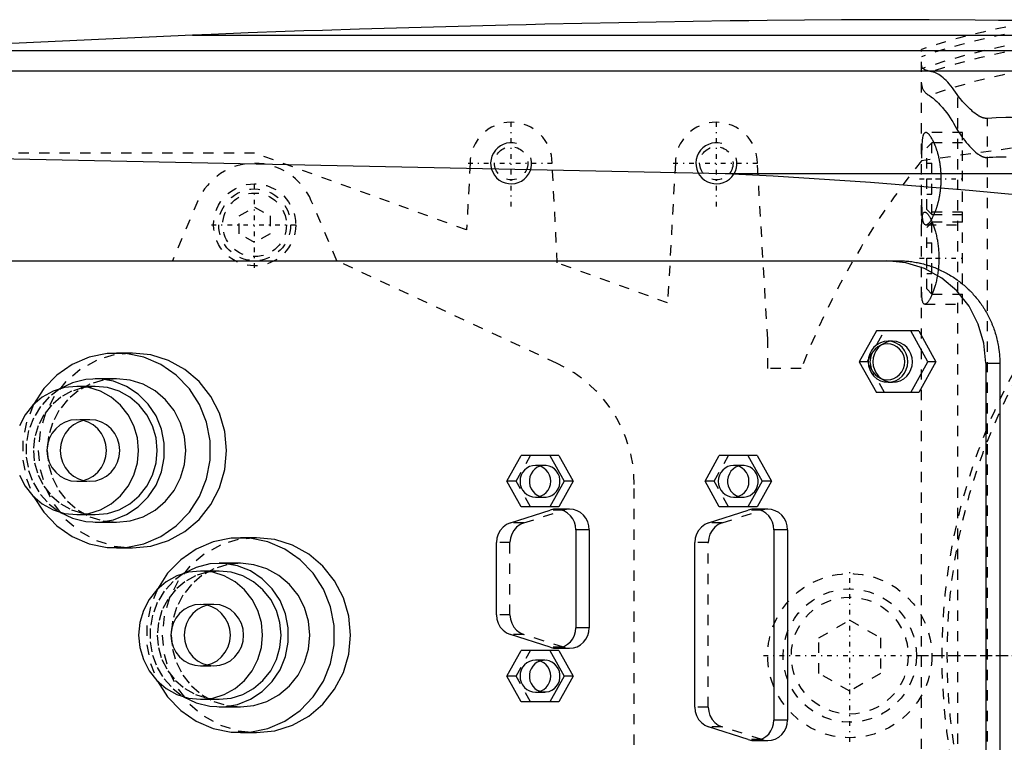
# Model space of a CAD drawing. Extents: x -702 to 139, y -105 to 105.
# Tile 8 of 14: x -548 to -452, y -8 to 62. Entities that reach past the tile are written whole.
import ezdxf

# ---------------------------------------------------------------- set-up
doc = ezdxf.new("R2010")
doc.units = 0
doc.linetypes.add('CENTER', pattern=[1.5, 0.45, -0.5, 0.05, -0.5])
doc.linetypes.add('DASHED', pattern=[2, 1, -1])
for name, color, linetype in [('AM_0', 7, 'CONTINUOUS'), ('AM_10', 7, 'CONTINUOUS'), ('AM_3', 7, 'DASHED'), ('AM_7', 7, 'CENTER')]:
    doc.layers.add(name, color=color, linetype=linetype)

msp = doc.modelspace()

# ---------------------------------------------------------------- linework, layer by layer
at = {"layer": 'AM_0', "color": 7, "linetype": 'CONTINUOUS'}
for p, q in [((-531.043, 60.5), (-562.758, 59)), ((-531.043, 60.5), (-385.14, 60.5)), ((-562.758, 59), (-352.303, 59)), ((-594.399, 57), (-342.934, 57)), ((-598.5, 49.454), (-479.157, 47)), ((-479.157, 47), (-446.874, 47)), ((-550.341, 38.5), (-462.297, 38.5)), ((-464.408, 31.65), (-466.081, 28.65)), ((-460.285, 31.65), (-464.408, 31.65)), ((-459.389, 28.65), (-461.062, 31.65)), ((-460.285, 31.65), (-458.612, 28.65)), ((-462.821, 30.65), (-463.274, 30.65)), ((-536.904, 29.5), (-538.457, 29.5)), ((-466.081, 28.65), (-464.408, 25.65)), ((-461.062, 25.65), (-459.389, 28.65)), ((-458.612, 28.65), (-460.285, 25.65)), ((-458.612, 28.65), (-459.389, 28.65)), ((-453.748, 28.5), (-452.38, 28.5)), ((-453.748, 28.5), (-453.748, -28.5)), ((-452.38, 28.5), (-452.38, -28.5)), ((-538.457, 27), (-540.527, 27)), ((-540.527, 26.25), (-542.339, 26.25)), ((-463.274, 26.65), (-462.821, 26.65)), ((-460.285, 25.65), (-464.408, 25.65)), ((-500.426, 17), (-499.032, 19.5)), ((-495.338, 19.5), (-499.032, 19.5)), ((-496.244, 19.5), (-494.849, 17)), ((-495.338, 19.5), (-493.943, 17)), ((-481.108, 17), (-479.713, 19.5)), ((-476.019, 19.5), (-479.713, 19.5)), ((-476.925, 19.5), (-475.531, 17)), ((-476.019, 19.5), (-474.625, 17)), ((-499.032, 14.5), (-500.426, 17)), ((-494.849, 17), (-496.244, 14.5)), ((-493.943, 17), (-495.338, 14.5)), ((-493.943, 17), (-494.849, 17)), ((-479.713, 14.5), (-481.108, 17)), ((-475.531, 17), (-476.925, 14.5)), ((-474.625, 17), (-476.019, 14.5)), ((-474.625, 17), (-475.531, 17)), ((-495.338, 14.5), (-499.032, 14.5)), ((-476.019, 14.5), (-479.713, 14.5)), ((-542.339, 13.75), (-540.527, 13.75)), ((-500.077, 12.939), (-496.213, 14.189)), ((-494.317, 14.28), (-495.637, 14.28)), ((-480.758, 12.939), (-476.895, 14.189)), ((-474.999, 14.28), (-476.319, 14.28)), ((-540.527, 13), (-538.457, 13)), ((-493.705, 12.28), (-493.705, 2.72)), ((-492.385, 12.28), (-493.705, 12.28)), ((-492.385, 12.28), (-492.385, 2.72)), ((-474.387, 12.28), (-474.387, -6.28)), ((-473.067, 12.28), (-474.387, 12.28)), ((-473.067, 12.28), (-473.067, -6.28)), ((-524.83, 11.5), (-526.383, 11.5)), ((-501.433, 3.97), (-501.433, 11.03)), ((-482.114, -5.03), (-482.114, 11.03)), ((-538.457, 10.5), (-536.904, 10.5)), ((-526.383, 9), (-528.453, 9)), ((-528.453, 8.25), (-530.265, 8.25)), ((-496.213, 0.811), (-500.077, 2.061)), ((-492.385, 2.72), (-493.705, 2.72)), ((-500.426, -2), (-499.032, 0.5)), ((-495.338, 0.5), (-499.032, 0.5)), ((-496.244, 0.5), (-494.849, -2)), ((-495.637, 0.72), (-494.317, 0.72)), ((-495.338, 0.5), (-493.943, -2)), ((-499.032, -4.5), (-500.426, -2)), ((-494.849, -2), (-496.244, -4.5)), ((-493.943, -2), (-495.338, -4.5)), ((-493.943, -2), (-494.849, -2)), ((-530.265, -4.25), (-528.453, -4.25)), ((-495.338, -4.5), (-499.032, -4.5)), ((-528.453, -5), (-526.383, -5)), ((-473.067, -6.28), (-474.387, -6.28)), ((-526.383, -7.5), (-524.83, -7.5)), ((-476.895, -8.189), (-480.758, -6.939)), ((-476.319, -8.28), (-474.999, -8.28))]:
    msp.add_line(p, q, dxfattribs=at)
for points in [[(-453.748, 28.5), (-453.934, 30.451), (-454.483, 32.327), (-455.376, 34.056), (-456.577, 35.571), (-458.041, 36.815), (-459.711, 37.739), (-461.523, 38.308), (-463.407, 38.5)], [(-462.821, 26.65), (-462.444, 26.688), (-462.082, 26.802), (-461.748, 26.987), (-461.455, 27.236), (-461.215, 27.539), (-461.036, 27.885), (-460.926, 28.26), (-460.889, 28.65), (-460.926, 29.04), (-461.036, 29.415), (-461.215, 29.761), (-461.455, 30.064), (-461.748, 30.313), (-462.082, 30.498), (-462.444, 30.612), (-462.821, 30.65)], [(-546.549, 15.52), (-545.549, 13.972), (-544.277, 12.655), (-542.781, 11.621), (-541.119, 10.909), (-539.355, 10.546), (-537.556, 10.546), (-535.792, 10.909), (-534.13, 11.622), (-532.635, 12.657), (-531.363, 13.974), (-530.364, 15.522), (-529.675, 17.242), (-529.325, 19.069), (-529.325, 20.931), (-529.675, 22.758), (-530.364, 24.478), (-531.363, 26.026), (-532.635, 27.343), (-534.13, 28.378), (-535.792, 29.091), (-537.556, 29.454), (-539.355, 29.454), (-541.119, 29.091), (-542.781, 28.379), (-544.277, 27.345), (-545.549, 26.028), (-546.549, 24.48)], [(-536.904, 10.5), (-535.114, 10.683), (-533.392, 11.223), (-531.806, 12.101), (-530.415, 13.282), (-529.274, 14.722), (-528.426, 16.365), (-527.904, 18.147), (-527.727, 20), (-527.904, 21.853), (-528.426, 23.635), (-529.274, 25.278), (-530.415, 26.718), (-531.806, 27.899), (-533.392, 28.777), (-535.114, 29.317), (-536.904, 29.5)], [(-543.992, 13.989), (-542.764, 13.394), (-541.446, 13.065), (-540.091, 13.015), (-538.754, 13.245), (-537.488, 13.747), (-536.344, 14.5), (-535.368, 15.475), (-534.6, 16.631), (-534.07, 17.923), (-533.8, 19.298), (-533.8, 20.702), (-534.07, 22.077), (-534.6, 23.369), (-535.368, 24.525), (-536.344, 25.5), (-537.488, 26.253), (-538.754, 26.755), (-540.091, 26.985), (-541.446, 26.935), (-542.764, 26.606), (-543.992, 26.011)], [(-538.457, 13), (-537.138, 13.135), (-535.869, 13.533), (-534.7, 14.18), (-533.676, 15.05), (-532.835, 16.111), (-532.21, 17.321), (-531.825, 18.634), (-531.695, 20), (-531.825, 21.366), (-532.21, 22.679), (-532.835, 23.889), (-533.676, 24.95), (-534.7, 25.82), (-535.869, 26.467), (-537.138, 26.865), (-538.457, 27)], [(-547.916, 17.608), (-547.359, 16.528), (-546.608, 15.581), (-545.693, 14.803), (-544.649, 14.226), (-543.517, 13.87), (-542.339, 13.75), (-541.161, 13.87), (-540.029, 14.226), (-538.985, 14.803), (-538.07, 15.581), (-537.319, 16.528), (-536.761, 17.608), (-536.418, 18.781), (-536.302, 20), (-536.418, 21.219), (-536.761, 22.392), (-537.319, 23.472), (-538.07, 24.419), (-538.985, 25.197), (-540.029, 25.774), (-541.161, 26.13), (-542.339, 26.25), (-543.517, 26.13), (-544.649, 25.774), (-545.693, 25.197), (-546.608, 24.419), (-547.359, 23.472), (-547.916, 22.392)], [(-540.527, 13.75), (-539.349, 13.87), (-538.217, 14.226), (-537.173, 14.803), (-536.258, 15.581), (-535.508, 16.528), (-534.95, 17.608), (-534.606, 18.781), (-534.49, 20), (-534.606, 21.219), (-534.95, 22.392), (-535.508, 23.472), (-536.258, 24.419), (-537.173, 25.197), (-538.217, 25.774), (-539.349, 26.13), (-540.527, 26.25)], [(-497.185, 18.477), (-497.452, 18.359), (-497.692, 18.189), (-497.896, 17.975), (-498.056, 17.724), (-498.166, 17.446), (-498.222, 17.15), (-498.222, 16.85), (-498.166, 16.554), (-498.056, 16.276), (-497.896, 16.025), (-497.692, 15.811), (-497.452, 15.641), (-497.185, 15.523)], [(-477.866, 18.477), (-478.133, 18.359), (-478.373, 18.189), (-478.577, 17.975), (-478.737, 17.724), (-478.847, 17.446), (-478.903, 17.15), (-478.903, 16.85), (-478.847, 16.554), (-478.737, 16.276), (-478.577, 16.025), (-478.373, 15.811), (-478.133, 15.641), (-477.866, 15.523)], [(-493.705, 12.28), (-493.739, 12.652), (-493.839, 13.012), (-494.002, 13.346), (-494.223, 13.642), (-494.493, 13.891), (-494.803, 14.083), (-495.142, 14.213), (-495.498, 14.274), (-495.86, 14.266), (-496.213, 14.189)], [(-492.385, 12.28), (-492.422, 12.67), (-492.532, 13.045), (-492.711, 13.391), (-492.951, 13.694), (-493.244, 13.943), (-493.578, 14.127), (-493.94, 14.241), (-494.317, 14.28)], [(-474.387, 12.28), (-474.42, 12.652), (-474.521, 13.012), (-474.684, 13.346), (-474.904, 13.642), (-475.174, 13.891), (-475.484, 14.083), (-475.823, 14.213), (-476.18, 14.274), (-476.541, 14.266), (-476.895, 14.189)], [(-473.067, 12.28), (-473.104, 12.67), (-473.214, 13.045), (-473.392, 13.391), (-473.633, 13.694), (-473.925, 13.943), (-474.259, 14.127), (-474.622, 14.241), (-474.999, 14.28)], [(-500.077, 12.939), (-500.451, 12.771), (-500.783, 12.526), (-501.057, 12.214), (-501.263, 11.85), (-501.39, 11.449), (-501.433, 11.03)], [(-480.758, 12.939), (-481.132, 12.771), (-481.464, 12.526), (-481.739, 12.214), (-481.944, 11.85), (-482.071, 11.449), (-482.114, 11.03)], [(-534.475, -2.48), (-533.475, -4.028), (-532.203, -5.345), (-530.707, -6.379), (-529.045, -7.091), (-527.281, -7.454), (-525.482, -7.454), (-523.718, -7.091), (-522.056, -6.378), (-520.561, -5.343), (-519.289, -4.026), (-518.29, -2.478), (-517.601, -0.758), (-517.25, 1.069), (-517.25, 2.931), (-517.601, 4.758), (-518.29, 6.478), (-519.289, 8.026), (-520.561, 9.343), (-522.056, 10.378), (-523.718, 11.091), (-525.482, 11.454), (-527.281, 11.454), (-529.045, 11.091), (-530.707, 10.379), (-532.203, 9.345), (-533.475, 8.028), (-534.475, 6.48)], [(-524.83, -7.5), (-523.04, -7.317), (-521.318, -6.777), (-519.732, -5.899), (-518.341, -4.718), (-517.2, -3.278), (-516.352, -1.635), (-515.83, 0.147), (-515.653, 2), (-515.83, 3.853), (-516.352, 5.635), (-517.2, 7.278), (-518.341, 8.718), (-519.732, 9.899), (-521.318, 10.777), (-523.04, 11.317), (-524.83, 11.5)], [(-531.918, -4.011), (-530.69, -4.606), (-529.372, -4.935), (-528.017, -4.985), (-526.68, -4.755), (-525.414, -4.253), (-524.27, -3.5), (-523.294, -2.525), (-522.526, -1.369), (-521.996, -0.077), (-521.726, 1.298), (-521.726, 2.702), (-521.996, 4.077), (-522.526, 5.369), (-523.294, 6.525), (-524.27, 7.5), (-525.414, 8.253), (-526.68, 8.755), (-528.017, 8.985), (-529.372, 8.935), (-530.69, 8.606), (-531.918, 8.011)], [(-526.383, -5), (-525.063, -4.865), (-523.795, -4.467), (-522.626, -3.82), (-521.601, -2.95), (-520.761, -1.889), (-520.136, -0.679), (-519.751, 0.634), (-519.621, 2), (-519.751, 3.366), (-520.136, 4.679), (-520.761, 5.889), (-521.601, 6.95), (-522.626, 7.82), (-523.795, 8.467), (-525.063, 8.865), (-526.383, 9)], [(-528.453, -4.25), (-527.275, -4.13), (-526.143, -3.774), (-525.099, -3.197), (-524.184, -2.419), (-523.433, -1.472), (-522.876, -0.392), (-522.532, 0.781), (-522.416, 2), (-522.532, 3.219), (-522.876, 4.392), (-523.433, 5.472), (-524.184, 6.419), (-525.099, 7.197), (-526.143, 7.774), (-527.275, 8.13), (-528.453, 8.25)], [(-501.433, 3.97), (-501.39, 3.551), (-501.263, 3.15), (-501.057, 2.786), (-500.783, 2.474), (-500.451, 2.229), (-500.077, 2.061)], [(-496.213, 0.811), (-495.86, 0.734), (-495.498, 0.726), (-495.142, 0.787), (-494.803, 0.917), (-494.493, 1.109), (-494.223, 1.358), (-494.002, 1.654), (-493.839, 1.988), (-493.739, 2.348), (-493.705, 2.72)], [(-494.317, 0.72), (-493.94, 0.759), (-493.578, 0.873), (-493.244, 1.057), (-492.951, 1.306), (-492.711, 1.609), (-492.532, 1.955), (-492.422, 2.33), (-492.385, 2.72)], [(-497.185, -0.523), (-497.452, -0.641), (-497.692, -0.811), (-497.896, -1.025), (-498.056, -1.276), (-498.166, -1.554), (-498.222, -1.85), (-498.222, -2.15), (-498.166, -2.446), (-498.056, -2.724), (-497.896, -2.975), (-497.692, -3.189), (-497.452, -3.359), (-497.185, -3.477)], [(-482.114, -5.03), (-482.071, -5.449), (-481.944, -5.85), (-481.739, -6.214), (-481.464, -6.526), (-481.132, -6.771), (-480.758, -6.939)], [(-476.895, -8.189), (-476.541, -8.266), (-476.18, -8.274), (-475.823, -8.213), (-475.484, -8.083), (-475.174, -7.891), (-474.904, -7.642), (-474.684, -7.346), (-474.521, -7.012), (-474.42, -6.652), (-474.387, -6.28)], [(-474.999, -8.28), (-474.622, -8.241), (-474.259, -8.127), (-473.925, -7.943), (-473.633, -7.694), (-473.392, -7.391), (-473.214, -7.045), (-473.104, -6.67), (-473.067, -6.28)]]:
    msp.add_lwpolyline(points, dxfattribs=at)
for points in [[(-463.274, 30.65), (-463.651, 30.612), (-464.013, 30.498), (-464.347, 30.313), (-464.64, 30.064), (-464.88, 29.761), (-465.059, 29.415), (-465.169, 29.04), (-465.206, 28.65), (-465.169, 28.26), (-465.059, 27.885), (-464.88, 27.539), (-464.64, 27.236), (-464.347, 26.987), (-464.013, 26.802), (-463.651, 26.688), (-463.274, 26.65), (-462.897, 26.688), (-462.535, 26.802), (-462.201, 26.987), (-461.908, 27.236), (-461.668, 27.539), (-461.489, 27.885), (-461.379, 28.26), (-461.342, 28.65), (-461.379, 29.04), (-461.489, 29.415), (-461.668, 29.761), (-461.908, 30.064), (-462.201, 30.313), (-462.535, 30.498), (-462.897, 30.612)], [(-463.339, 26.9), (-463.009, 26.934), (-462.692, 27.033), (-462.399, 27.195), (-462.143, 27.413), (-461.933, 27.678), (-461.777, 27.98), (-461.681, 28.309), (-461.648, 28.65), (-461.681, 28.991), (-461.777, 29.32), (-461.933, 29.622), (-462.143, 29.887), (-462.399, 30.105), (-462.692, 30.267), (-463.009, 30.366), (-463.339, 30.4), (-463.668, 30.366), (-463.985, 30.267), (-464.278, 30.105), (-464.534, 29.887), (-464.744, 29.622), (-464.9, 29.32), (-464.996, 28.991), (-465.029, 28.65), (-464.996, 28.309), (-464.9, 27.98), (-464.744, 27.678), (-464.534, 27.413), (-464.278, 27.195), (-463.985, 27.033), (-463.668, 26.934)], [(-542.339, 23), (-542.904, 22.942), (-543.448, 22.772), (-543.949, 22.494), (-544.388, 22.121), (-544.748, 21.667), (-545.016, 21.148), (-545.181, 20.585), (-545.237, 20), (-545.181, 19.415), (-545.016, 18.852), (-544.748, 18.333), (-544.388, 17.879), (-543.949, 17.506), (-543.448, 17.228), (-542.904, 17.058), (-542.339, 17), (-541.774, 17.058), (-541.23, 17.228), (-540.729, 17.506), (-540.29, 17.879), (-539.929, 18.333), (-539.662, 18.852), (-539.497, 19.415), (-539.441, 20), (-539.497, 20.585), (-539.662, 21.148), (-539.929, 21.667), (-540.29, 22.121), (-540.729, 22.494), (-541.23, 22.772), (-541.774, 22.942)], [(-497.638, 18.55), (-497.93, 18.52), (-498.211, 18.432), (-498.47, 18.289), (-498.696, 18.096), (-498.883, 17.861), (-499.021, 17.593), (-499.106, 17.302), (-499.135, 17), (-499.106, 16.698), (-499.021, 16.407), (-498.883, 16.139), (-498.696, 15.904), (-498.47, 15.711), (-498.211, 15.568), (-497.93, 15.48), (-497.638, 15.45), (-497.346, 15.48), (-497.065, 15.568), (-496.806, 15.711), (-496.579, 15.904), (-496.393, 16.139), (-496.255, 16.407), (-496.169, 16.698), (-496.141, 17), (-496.169, 17.302), (-496.255, 17.593), (-496.393, 17.861), (-496.579, 18.096), (-496.806, 18.289), (-497.065, 18.432), (-497.346, 18.52)], [(-478.319, 18.55), (-478.611, 18.52), (-478.892, 18.432), (-479.151, 18.289), (-479.378, 18.096), (-479.564, 17.861), (-479.702, 17.593), (-479.788, 17.302), (-479.816, 17), (-479.788, 16.698), (-479.702, 16.407), (-479.564, 16.139), (-479.378, 15.904), (-479.151, 15.711), (-478.892, 15.568), (-478.611, 15.48), (-478.319, 15.45), (-478.027, 15.48), (-477.746, 15.568), (-477.487, 15.711), (-477.261, 15.904), (-477.074, 16.139), (-476.936, 16.407), (-476.851, 16.698), (-476.822, 17), (-476.851, 17.302), (-476.936, 17.593), (-477.074, 17.861), (-477.261, 18.096), (-477.487, 18.289), (-477.746, 18.432), (-478.027, 18.52)], [(-530.265, 8.25), (-531.443, 8.13), (-532.575, 7.774), (-533.619, 7.197), (-534.534, 6.419), (-535.284, 5.472), (-535.842, 4.392), (-536.186, 3.219), (-536.302, 2), (-536.186, 0.781), (-535.842, -0.392), (-535.284, -1.472), (-534.534, -2.419), (-533.619, -3.197), (-532.575, -3.774), (-531.443, -4.13), (-530.265, -4.25), (-529.087, -4.13), (-527.955, -3.774), (-526.911, -3.197), (-525.996, -2.419), (-525.245, -1.472), (-524.687, -0.392), (-524.344, 0.781), (-524.228, 2), (-524.344, 3.219), (-524.687, 4.392), (-525.245, 5.472), (-525.996, 6.419), (-526.911, 7.197), (-527.955, 7.774), (-529.087, 8.13)], [(-530.265, 5), (-530.83, 4.942), (-531.374, 4.772), (-531.875, 4.494), (-532.314, 4.121), (-532.674, 3.667), (-532.942, 3.148), (-533.107, 2.585), (-533.163, 2), (-533.107, 1.415), (-532.942, 0.852), (-532.674, 0.333), (-532.314, -0.121), (-531.875, -0.494), (-531.374, -0.772), (-530.83, -0.942), (-530.265, -1), (-529.7, -0.942), (-529.156, -0.772), (-528.655, -0.494), (-528.216, -0.121), (-527.855, 0.333), (-527.588, 0.852), (-527.423, 1.415), (-527.367, 2), (-527.423, 2.585), (-527.588, 3.148), (-527.855, 3.667), (-528.216, 4.121), (-528.655, 4.494), (-529.156, 4.772), (-529.7, 4.942)], [(-497.638, -0.45), (-497.93, -0.48), (-498.211, -0.568), (-498.47, -0.711), (-498.696, -0.904), (-498.883, -1.139), (-499.021, -1.407), (-499.106, -1.698), (-499.135, -2), (-499.106, -2.302), (-499.021, -2.593), (-498.883, -2.861), (-498.696, -3.096), (-498.47, -3.289), (-498.211, -3.432), (-497.93, -3.52), (-497.638, -3.55), (-497.346, -3.52), (-497.065, -3.432), (-496.806, -3.289), (-496.579, -3.096), (-496.393, -2.861), (-496.255, -2.593), (-496.169, -2.302), (-496.141, -2), (-496.169, -1.698), (-496.255, -1.407), (-496.393, -1.139), (-496.579, -0.904), (-496.806, -0.711), (-497.065, -0.568), (-497.346, -0.48)]]:
    msp.add_lwpolyline(points, close=True, dxfattribs=at)
for points in [[(-466, 62, 0), (-467.807, 61.987, 0), (-471.422, 61.956, 0), (-475.036, 61.918, 0), (-476.843, 61.897, 0), (-478.65, 61.874, 0), (-482.265, 61.823, 0), (-485.879, 61.766, 0), (-489.493, 61.702, 0), (-493.107, 61.632, 0), (-496.721, 61.555, 0), (-498.527, 61.514, 0), (-500.334, 61.472, 0), (-503.948, 61.382, 0), (-507.561, 61.286, 0), (-511.174, 61.183, 0), (-514.787, 61.073, 0), (-518.4, 60.957, 0), (-520.206, 60.897, 0), (-522.012, 60.835, 0), (-525.625, 60.706, 0), (-529.237, 60.57, 0), (-531.043, 60.5, 0)], [(-385.14, 60.5, 0), (-387.385, 60.577, 0), (-391.876, 60.725, 0), (-396.367, 60.865, 0), (-398.613, 60.932, 0), (-400.858, 60.997, 0), (-405.35, 61.12, 0), (-409.842, 61.236, 0), (-414.334, 61.343, 0), (-418.826, 61.443, 0), (-423.318, 61.534, 0), (-425.564, 61.577, 0), (-427.81, 61.618, 0), (-432.303, 61.693, 0), (-436.795, 61.76, 0), (-441.288, 61.819, 0), (-445.781, 61.87, 0), (-450.274, 61.913, 0), (-452.521, 61.932, 0), (-454.767, 61.948, 0), (-459.26, 61.975, 0), (-463.753, 61.994, 0), (-466, 62, 0)], [(-479.157, 47, 0), (-474.482, 46.775, 0), (-464.994, 46.163, 0), (-455.359, 45.37, 0), (-450.5, 44.917, 0)], [(-462.297, 38.5, 0), (-462.228, 38.5, 0), (-462.09, 38.498, 0), (-461.951, 38.494, 0), (-461.881, 38.491, 0), (-461.811, 38.488, 0), (-461.671, 38.48, 0), (-461.53, 38.47, 0), (-461.389, 38.458, 0), (-461.248, 38.444, 0), (-461.107, 38.427, 0), (-461.036, 38.418, 0), (-460.965, 38.409, 0), (-460.823, 38.388, 0), (-460.681, 38.366, 0), (-460.539, 38.341, 0), (-460.397, 38.314, 0), (-460.256, 38.285, 0), (-460.185, 38.27, 0), (-460.114, 38.254, 0), (-459.972, 38.22, 0), (-459.831, 38.185, 0), (-459.761, 38.166, 0), (-459.69, 38.147, 0), (-459.55, 38.107, 0), (-459.41, 38.065, 0), (-459.34, 38.043, 0), (-459.27, 38.021, 0), (-459.131, 37.975, 0), (-458.993, 37.927, 0), (-458.855, 37.876, 0), (-458.718, 37.824, 0), (-458.582, 37.769, 0), (-458.514, 37.741, 0), (-458.446, 37.713, 0), (-458.312, 37.654, 0), (-458.178, 37.594, 0), (-458.045, 37.531, 0), (-457.913, 37.466, 0), (-457.782, 37.4, 0), (-457.717, 37.366, 0), (-457.652, 37.332, 0), (-457.524, 37.262, 0), (-457.396, 37.19, 0), (-457.27, 37.116, 0), (-457.145, 37.04, 0), (-457.021, 36.963, 0), (-456.96, 36.924, 0), (-456.898, 36.884, 0), (-456.777, 36.803, 0), (-456.658, 36.721, 0), (-456.54, 36.637, 0), (-456.423, 36.552, 0), (-456.308, 36.465, 0), (-456.251, 36.422, 0), (-456.194, 36.377, 0), (-456.082, 36.288, 0), (-455.972, 36.197, 0), (-455.863, 36.105, 0), (-455.756, 36.011, 0), (-455.651, 35.917, 0), (-455.599, 35.869, 0), (-455.548, 35.821, 0), (-455.446, 35.724, 0), (-455.346, 35.627, 0), (-455.297, 35.578, 0), (-455.248, 35.528, 0), (-455.151, 35.428, 0), (-455.055, 35.326, 0), (-455.007, 35.274, 0), (-454.96, 35.222, 0), (-454.865, 35.116, 0), (-454.773, 35.008, 0), (-454.681, 34.899, 0), (-454.59, 34.788, 0), (-454.501, 34.675, 0), (-454.457, 34.618, 0), (-454.413, 34.56, 0), (-454.327, 34.444, 0), (-454.242, 34.327, 0), (-454.158, 34.208, 0), (-454.076, 34.087, 0), (-453.996, 33.965, 0), (-453.956, 33.904, 0), (-453.917, 33.842, 0), (-453.84, 33.717, 0), (-453.764, 33.591, 0), (-453.691, 33.463, 0), (-453.619, 33.334, 0), (-453.549, 33.204, 0), (-453.514, 33.139, 0), (-453.481, 33.073, 0), (-453.414, 32.941, 0), (-453.35, 32.808, 0), (-453.287, 32.674, 0), (-453.227, 32.538, 0), (-453.168, 32.402, 0), (-453.14, 32.334, 0), (-453.112, 32.265, 0), (-453.057, 32.127, 0), (-453.005, 31.989, 0), (-452.954, 31.849, 0), (-452.906, 31.709, 0), (-452.86, 31.568, 0), (-452.837, 31.498, 0), (-452.816, 31.427, 0), (-452.774, 31.285, 0), (-452.734, 31.143, 0), (-452.715, 31.072, 0), (-452.696, 31.001, 0), (-452.66, 30.857, 0), (-452.627, 30.714, 0), (-452.611, 30.642, 0), (-452.596, 30.571, 0), (-452.567, 30.427, 0), (-452.54, 30.283, 0), (-452.515, 30.139, 0), (-452.492, 29.995, 0), (-452.471, 29.852, 0), (-452.462, 29.78, 0), (-452.453, 29.708, 0), (-452.437, 29.564, 0), (-452.422, 29.421, 0), (-452.41, 29.278, 0), (-452.4, 29.136, 0), (-452.392, 28.993, 0), (-452.389, 28.922, 0), (-452.386, 28.852, 0), (-452.382, 28.711, 0), (-452.38, 28.57, 0), (-452.38, 28.5, 0)]]:
    msp.add_polyline3d(points, dxfattribs=at)
at = {"layer": 'AM_10', "color": 7, "linetype": 'CONTINUOUS'}
for centre in [(-500, 48), (-480, 48)]:
    msp.add_arc(centre, 2, 75, 15, dxfattribs=at)
at = {"layer": 'AM_3', "color": 6, "linetype": 'DASHED'}
for p, q in [((-460, -59.095), (-460, 59.095)), ((-407.655, 55.474), (-460.008, 48.25)), ((-456.475, -54.6), (-456.475, 54.6)), ((-453.581, -52.378), (-453.581, 52.378)), ((-456, 51), (-459.589, 51)), ((-456, 34.25), (-456, 51)), ((-459, 50), (-459.5, 49.5)), ((-456, 50), (-459, 50)), ((-459, 43), (-459, 50)), ((-525, 49), (-624, 49)), ((-504.35, 41.5), (-525, 49)), ((-459.5, 43.5), (-459.5, 49.5)), ((-504, 48), (-504.35, 41.5)), ((-495.5, 38.286), (-496, 48)), ((-484, 48), (-484.75, 34.381)), ((-475, 30.84), (-476, 48)), ((-459.5, 48), (-459, 48)), ((-459.5, 46.5), (-459, 46.5)), ((-530.524, 44.341), (-533, 38.5)), ((-517, 38.5), (-519.476, 44.341)), ((-459.5, 45), (-459, 45)), ((-526.5, 42.866), (-525, 43.732)), ((-525, 43.732), (-523.5, 42.866)), ((-456, 43.25), (-459.686, 43.25)), ((-459.5, 43.5), (-459, 43)), ((-526.5, 41.134), (-526.5, 42.866)), ((-523.5, 42.866), (-523.5, 41.134)), ((-459, 42.25), (-459.5, 41.75)), ((-459, 43), (-456, 43)), ((-456, 42.25), (-459, 42.25)), ((-459, 35.25), (-459, 42.25)), ((-459.589, 42), (-456, 42)), ((-459.5, 35.75), (-459.5, 41.75)), ((-525, 40.268), (-526.5, 41.134)), ((-523.5, 41.134), (-525, 40.268)), ((-459.5, 40.25), (-459, 40.25)), ((-495.506, 28.477), (-517, 38.5)), ((-459.5, 38.75), (-459, 38.75)), ((-484.75, 34.381), (-495.5, 38.286)), ((-459.5, 37.25), (-459, 37.25)), ((-459.5, 35.75), (-459, 35.25)), ((-459, 35.25), (-456, 35.25)), ((-459.686, 34.25), (-456, 34.25)), ((-475, 28), (-475, 30.84)), ((-465.305, 28.65), (-463.632, 31.65)), ((-471.729, 28), (-475, 28)), ((-465.305, 28.65), (-466.081, 28.65)), ((-463.632, 25.65), (-465.305, 28.65)), ((-541.045, 23), (-542.339, 23)), ((-499.52, 17), (-498.126, 19.5)), ((-480.202, 17), (-478.808, 19.5)), ((-496.732, 18.55), (-497.638, 18.55)), ((-477.413, 18.55), (-478.319, 18.55)), ((-542.339, 17), (-541.045, 17)), ((-499.52, 17), (-500.426, 17)), ((-498.126, 14.5), (-499.52, 17)), ((-488, -16.695), (-488, 16.695)), ((-480.202, 17), (-481.108, 17)), ((-478.808, 14.5), (-480.202, 17)), ((-497.638, 15.45), (-496.732, 15.45)), ((-478.319, 15.45), (-477.413, 15.45)), ((-498.757, 12.939), (-494.893, 14.189)), ((-494.893, 14.189), (-496.213, 14.189)), ((-479.438, 12.939), (-475.575, 14.189)), ((-475.575, 14.189), (-476.895, 14.189)), ((-498.757, 12.939), (-500.077, 12.939)), ((-479.438, 12.939), (-480.758, 12.939)), ((-500.113, 11.03), (-501.433, 11.03)), ((-500.113, 3.97), (-500.113, 11.03)), ((-480.794, 11.03), (-482.114, 11.03)), ((-480.794, -5.03), (-480.794, 11.03)), ((-528.971, 5), (-530.265, 5)), ((-500.113, 3.97), (-501.433, 3.97)), ((-470, 1.732), (-467, 3.464)), ((-467, 3.464), (-464, 1.732)), ((-498.757, 2.061), (-500.077, 2.061)), ((-494.893, 0.811), (-498.757, 2.061)), ((-470, -1.732), (-470, 1.732)), ((-464, 1.732), (-464, -1.732)), ((-499.52, -2), (-498.126, 0.5)), ((-494.893, 0.811), (-496.213, 0.811)), ((-496.732, -0.45), (-497.638, -0.45)), ((-530.265, -1), (-528.971, -1)), ((-467, -3.464), (-470, -1.732)), ((-464, -1.732), (-467, -3.464)), ((-499.52, -2), (-500.426, -2)), ((-498.126, -4.5), (-499.52, -2)), ((-497.638, -3.55), (-496.732, -3.55)), ((-480.794, -5.03), (-482.114, -5.03)), ((-479.438, -6.939), (-480.758, -6.939)), ((-475.575, -8.189), (-479.438, -6.939)), ((-475.575, -8.189), (-476.895, -8.189))]:
    msp.add_line(p, q, dxfattribs=at)
for points in [[(-462.821, 30.65), (-463.198, 30.612), (-463.56, 30.498), (-463.894, 30.313), (-464.187, 30.064), (-464.427, 29.761), (-464.606, 29.415), (-464.716, 29.04), (-464.753, 28.65), (-464.716, 28.26), (-464.606, 27.885), (-464.427, 27.539), (-464.187, 27.236), (-463.894, 26.987), (-463.56, 26.802), (-463.198, 26.688), (-462.821, 26.65)], [(-536.904, 29.5), (-538.694, 29.317), (-540.415, 28.777), (-542.002, 27.899), (-543.392, 26.718), (-544.534, 25.278), (-545.382, 23.635), (-545.904, 21.853), (-546.08, 20), (-545.904, 18.147), (-545.382, 16.365), (-544.534, 14.722), (-543.392, 13.282), (-542.002, 12.101), (-540.415, 11.223), (-538.694, 10.683), (-536.904, 10.5)], [(-538.457, 27), (-539.776, 26.865), (-541.044, 26.467), (-542.213, 25.82), (-543.238, 24.95), (-544.079, 23.889), (-544.703, 22.679), (-545.088, 21.366), (-545.218, 20), (-545.088, 18.634), (-544.703, 17.321), (-544.079, 16.111), (-543.238, 15.05), (-542.213, 14.18), (-541.044, 13.533), (-539.776, 13.135), (-538.457, 13)], [(-543.992, 26.011), (-545.015, 25.236), (-545.88, 24.277), (-546.557, 23.167), (-547.022, 21.946), (-547.259, 20.656), (-547.259, 19.344), (-547.022, 18.054), (-546.557, 16.833), (-545.88, 15.723), (-545.015, 14.764), (-543.992, 13.989)], [(-540.527, 26.25), (-541.705, 26.13), (-542.837, 25.774), (-543.881, 25.197), (-544.796, 24.419), (-545.547, 23.472), (-546.105, 22.392), (-546.448, 21.219), (-546.564, 20), (-546.448, 18.781), (-546.105, 17.608), (-545.547, 16.528), (-544.796, 15.581), (-543.881, 14.803), (-542.837, 14.226), (-541.705, 13.87), (-540.527, 13.75)], [(-546.549, 24.48), (-547.237, 22.759), (-547.589, 20.932), (-547.589, 19.068), (-547.237, 17.241), (-546.549, 15.52)], [(-497.185, 15.523), (-496.896, 15.459), (-496.6, 15.456), (-496.31, 15.513), (-496.036, 15.628), (-495.789, 15.796), (-495.579, 16.011), (-495.414, 16.265), (-495.3, 16.547), (-495.242, 16.847), (-495.242, 17.153), (-495.3, 17.453), (-495.414, 17.735), (-495.579, 17.989), (-495.789, 18.204), (-496.036, 18.372), (-496.31, 18.487), (-496.6, 18.544), (-496.896, 18.541), (-497.185, 18.477)], [(-477.866, 15.523), (-477.577, 15.459), (-477.282, 15.456), (-476.991, 15.513), (-476.717, 15.628), (-476.471, 15.796), (-476.26, 16.011), (-476.095, 16.265), (-475.982, 16.547), (-475.923, 16.847), (-475.923, 17.153), (-475.982, 17.453), (-476.095, 17.735), (-476.26, 17.989), (-476.471, 18.204), (-476.717, 18.372), (-476.991, 18.487), (-477.282, 18.544), (-477.577, 18.541), (-477.866, 18.477)], [(-494.317, 14.28), (-494.608, 14.257), (-494.893, 14.189)], [(-474.999, 14.28), (-475.29, 14.257), (-475.575, 14.189)], [(-498.757, 12.939), (-499.131, 12.771), (-499.463, 12.526), (-499.737, 12.214), (-499.943, 11.85), (-500.07, 11.449), (-500.113, 11.03)], [(-479.438, 12.939), (-479.812, 12.771), (-480.144, 12.526), (-480.419, 12.214), (-480.624, 11.85), (-480.751, 11.449), (-480.794, 11.03)], [(-524.83, 11.5), (-526.62, 11.317), (-528.341, 10.777), (-529.928, 9.899), (-531.318, 8.718), (-532.46, 7.278), (-533.308, 5.635), (-533.83, 3.853), (-534.006, 2), (-533.83, 0.147), (-533.308, -1.635), (-532.46, -3.278), (-531.318, -4.718), (-529.928, -5.899), (-528.341, -6.777), (-526.62, -7.317), (-524.83, -7.5)], [(-526.383, 9), (-527.702, 8.865), (-528.97, 8.467), (-530.139, 7.82), (-531.164, 6.95), (-532.005, 5.889), (-532.629, 4.679), (-533.014, 3.366), (-533.144, 2), (-533.014, 0.634), (-532.629, -0.679), (-532.005, -1.889), (-531.164, -2.95), (-530.139, -3.82), (-528.97, -4.467), (-527.702, -4.865), (-526.383, -5)], [(-531.918, 8.011), (-532.941, 7.236), (-533.806, 6.277), (-534.483, 5.167), (-534.948, 3.946), (-535.185, 2.656), (-535.185, 1.344), (-534.948, 0.054), (-534.483, -1.167), (-533.806, -2.277), (-532.941, -3.236), (-531.918, -4.011)], [(-528.453, 8.25), (-529.631, 8.13), (-530.763, 7.774), (-531.807, 7.197), (-532.722, 6.419), (-533.473, 5.472), (-534.031, 4.392), (-534.374, 3.219), (-534.49, 2), (-534.374, 0.781), (-534.031, -0.392), (-533.473, -1.472), (-532.722, -2.419), (-531.807, -3.197), (-530.763, -3.774), (-529.631, -4.13), (-528.453, -4.25)], [(-534.475, 6.48), (-535.163, 4.759), (-535.515, 2.932), (-535.515, 1.068), (-535.163, -0.759), (-534.475, -2.48)], [(-500.113, 3.97), (-500.07, 3.551), (-499.943, 3.15), (-499.737, 2.786), (-499.463, 2.474), (-499.131, 2.229), (-498.757, 2.061)], [(-494.893, 0.811), (-494.608, 0.743), (-494.317, 0.72)], [(-497.185, -3.477), (-496.896, -3.541), (-496.6, -3.544), (-496.31, -3.487), (-496.036, -3.372), (-495.789, -3.204), (-495.579, -2.989), (-495.414, -2.735), (-495.3, -2.453), (-495.242, -2.153), (-495.242, -1.847), (-495.3, -1.547), (-495.414, -1.265), (-495.579, -1.011), (-495.789, -0.796), (-496.036, -0.628), (-496.31, -0.513), (-496.6, -0.456), (-496.896, -0.459), (-497.185, -0.523)], [(-480.794, -5.03), (-480.751, -5.449), (-480.624, -5.85), (-480.419, -6.214), (-480.144, -6.526), (-479.812, -6.771), (-479.438, -6.939)], [(-475.575, -8.189), (-475.29, -8.257), (-474.999, -8.28)]]:
    msp.add_lwpolyline(points, dxfattribs=at)
for points in [[(-541.045, 23), (-541.61, 22.942), (-542.154, 22.772), (-542.655, 22.494), (-543.094, 22.121), (-543.454, 21.667), (-543.722, 21.148), (-543.887, 20.585), (-543.943, 20), (-543.887, 19.415), (-543.722, 18.852), (-543.454, 18.333), (-543.094, 17.879), (-542.655, 17.506), (-542.154, 17.228), (-541.61, 17.058), (-541.045, 17), (-540.479, 17.058), (-539.936, 17.228), (-539.435, 17.506), (-538.996, 17.879), (-538.635, 18.333), (-538.368, 18.852), (-538.203, 19.415), (-538.147, 20), (-538.203, 20.585), (-538.368, 21.148), (-538.635, 21.667), (-538.996, 22.121), (-539.435, 22.494), (-539.936, 22.772), (-540.479, 22.942)], [(-528.971, 5), (-529.536, 4.942), (-530.08, 4.772), (-530.581, 4.494), (-531.02, 4.121), (-531.38, 3.667), (-531.648, 3.148), (-531.813, 2.585), (-531.869, 2), (-531.813, 1.415), (-531.648, 0.852), (-531.38, 0.333), (-531.02, -0.121), (-530.581, -0.494), (-530.08, -0.772), (-529.536, -0.942), (-528.971, -1), (-528.405, -0.942), (-527.862, -0.772), (-527.361, -0.494), (-526.922, -0.121), (-526.561, 0.333), (-526.294, 0.852), (-526.129, 1.415), (-526.073, 2), (-526.129, 2.585), (-526.294, 3.148), (-526.561, 3.667), (-526.922, 4.121), (-527.361, 4.494), (-527.862, 4.772), (-528.405, 4.942)]]:
    msp.add_lwpolyline(points, close=True, dxfattribs=at)
for points in [[(-459.009, 56.932, 0), (-459.064, 56.941, 0), (-459.17, 56.96, 0), (-459.27, 56.981, 0), (-459.317, 56.992, 0), (-459.363, 57.004, 0), (-459.45, 57.03, 0), (-459.53, 57.058, 0), (-459.604, 57.088, 0), (-459.671, 57.12, 0), (-459.732, 57.155, 0), (-459.76, 57.173, 0), (-459.786, 57.191, 0), (-459.834, 57.23, 0), (-459.876, 57.27, 0), (-459.912, 57.313, 0), (-459.941, 57.357, 0), (-459.964, 57.403, 0), (-459.974, 57.427, 0), (-459.982, 57.451, 0), (-459.993, 57.501, 0), (-459.999, 57.553, 0), (-460, 57.58, 0)], [(-456.475, 54.6, 0), (-456.548, 54.718, 0), (-456.696, 54.945, 0), (-456.847, 55.16, 0), (-456.922, 55.263, 0), (-456.999, 55.363, 0), (-457.151, 55.554, 0), (-457.304, 55.733, 0), (-457.457, 55.901, 0), (-457.608, 56.056, 0), (-457.758, 56.199, 0), (-457.832, 56.266, 0), (-457.905, 56.33, 0), (-458.05, 56.448, 0), (-458.192, 56.554, 0), (-458.33, 56.647, 0), (-458.464, 56.727, 0), (-458.593, 56.795, 0), (-458.656, 56.824, 0), (-458.718, 56.85, 0), (-458.838, 56.893, 0), (-458.953, 56.922, 0), (-459.009, 56.932, 0)], [(-460, 55.781, 0), (-459.999, 55.741, 0), (-459.995, 55.662, 0), (-459.986, 55.585, 0), (-459.979, 55.547, 0), (-459.972, 55.51, 0), (-459.954, 55.436, 0), (-459.931, 55.365, 0), (-459.904, 55.296, 0), (-459.872, 55.227, 0), (-459.836, 55.161, 0), (-459.816, 55.128, 0), (-459.795, 55.095, 0), (-459.748, 55.031, 0), (-459.697, 54.968, 0), (-459.641, 54.907, 0), (-459.58, 54.848, 0), (-459.513, 54.79, 0), (-459.478, 54.762, 0), (-459.442, 54.735, 0), (-459.365, 54.68, 0), (-459.284, 54.628, 0), (-459.241, 54.602, 0)], [(-459.241, 54.602, 0), (-459.184, 54.568, 0), (-459.063, 54.487, 0), (-458.936, 54.393, 0), (-458.87, 54.34, 0), (-458.802, 54.284, 0), (-458.662, 54.161, 0), (-458.517, 54.024, 0), (-458.366, 53.873, 0), (-458.211, 53.708, 0), (-458.051, 53.529, 0), (-457.97, 53.435, 0), (-457.888, 53.337, 0), (-457.723, 53.131, 0), (-457.555, 52.912, 0), (-457.387, 52.68, 0), (-457.218, 52.435, 0), (-457.049, 52.177, 0), (-456.965, 52.043, 0), (-456.882, 51.906, 0), (-456.717, 51.622, 0), (-456.555, 51.326, 0), (-456.475, 51.173, 0)], [(-453.581, 52.378, 0), (-453.596, 52.377, 0), (-453.626, 52.376, 0), (-453.656, 52.375, 0), (-453.671, 52.375, 0), (-453.686, 52.376, 0), (-453.715, 52.377, 0), (-453.745, 52.379, 0), (-453.775, 52.381, 0), (-453.805, 52.385, 0), (-453.834, 52.389, 0), (-453.849, 52.391, 0), (-453.863, 52.394, 0), (-453.892, 52.4, 0), (-453.921, 52.406, 0), (-453.95, 52.413, 0), (-453.979, 52.421, 0), (-454.007, 52.429, 0), (-454.021, 52.433, 0), (-454.035, 52.438, 0), (-454.064, 52.447, 0), (-454.092, 52.457, 0), (-454.106, 52.462, 0), (-454.119, 52.468, 0), (-454.147, 52.479, 0), (-454.175, 52.49, 0), (-454.188, 52.496, 0), (-454.202, 52.502, 0), (-454.229, 52.514, 0), (-454.256, 52.527, 0), (-454.283, 52.54, 0), (-454.309, 52.553, 0), (-454.336, 52.567, 0), (-454.349, 52.574, 0), (-454.362, 52.581, 0), (-454.387, 52.595, 0), (-454.413, 52.61, 0), (-454.501, 52.663, 0), (-454.653, 52.763, 0), (-454.807, 52.876, 0), (-454.962, 52.999, 0), (-455.039, 53.064, 0), (-455.117, 53.132, 0), (-455.274, 53.273, 0), (-455.434, 53.426, 0), (-455.596, 53.588, 0), (-455.76, 53.758, 0), (-455.923, 53.936, 0), (-456.004, 54.027, 0), (-456.085, 54.12, 0), (-456.244, 54.309, 0), (-456.399, 54.502, 0), (-456.475, 54.6, 0)], [(-448.695, 52.1, 0), (-448.716, 52.108, 0), (-448.758, 52.122, 0), (-448.8, 52.135, 0), (-448.821, 52.142, 0), (-448.842, 52.148, 0), (-448.884, 52.16, 0), (-448.927, 52.173, 0), (-449.082, 52.212, 0), (-449.355, 52.271, 0), (-449.495, 52.296, 0), (-449.636, 52.319, 0), (-449.917, 52.358, 0), (-450.193, 52.388, 0), (-450.459, 52.41, 0), (-450.72, 52.428, 0), (-450.983, 52.44, 0), (-451.116, 52.445, 0), (-451.249, 52.449, 0), (-451.517, 52.453, 0), (-451.787, 52.454, 0), (-452.746, 52.43, 0), (-453.581, 52.378, 0)], [(-459.589, 51, 0), (-459.616, 50.998, 0), (-459.667, 50.982, 0), (-459.716, 50.95, 0), (-459.738, 50.927, 0), (-459.76, 50.9, 0), (-459.801, 50.833, 0), (-459.837, 50.748, 0), (-459.869, 50.647, 0), (-459.897, 50.529, 0), (-459.921, 50.395, 0), (-459.931, 50.323, 0), (-459.941, 50.247, 0), (-459.957, 50.085, 0), (-459.97, 49.911, 0), (-459.98, 49.728, 0), (-459.987, 49.534, 0), (-459.993, 49.326, 0), (-459.995, 49.217, 0), (-459.997, 49.104, 0), (-459.999, 48.87, 0), (-460, 48.625, 0), (-460, 48.498, 0)], [(-458.787, 50.001, 0), (-458.811, 50.053, 0), (-458.859, 50.153, 0), (-458.907, 50.249, 0), (-458.932, 50.296, 0), (-458.956, 50.341, 0), (-459.005, 50.427, 0), (-459.054, 50.507, 0), (-459.102, 50.582, 0), (-459.15, 50.652, 0), (-459.198, 50.715, 0), (-459.221, 50.744, 0), (-459.244, 50.772, 0), (-459.29, 50.823, 0), (-459.334, 50.867, 0), (-459.378, 50.905, 0), (-459.42, 50.937, 0), (-459.46, 50.962, 0), (-459.48, 50.972, 0), (-459.499, 50.981, 0), (-459.537, 50.993, 0), (-459.572, 50.999, 0), (-459.589, 51, 0)], [(-456.475, 51.173, 0), (-456.404, 51.062, 0), (-456.257, 50.845, 0), (-456.107, 50.632, 0), (-456.031, 50.529, 0), (-455.954, 50.427, 0), (-455.8, 50.228, 0), (-455.646, 50.037, 0), (-455.491, 49.854, 0), (-455.338, 49.681, 0), (-455.185, 49.517, 0), (-455.11, 49.439, 0), (-455.034, 49.364, 0), (-454.885, 49.221, 0), (-454.737, 49.09, 0), (-454.582, 48.964, 0), (-454.488, 48.894, 0), (-454.461, 48.875, 0), (-454.433, 48.856, 0), (-454.42, 48.847, 0), (-454.406, 48.838, 0), (-454.378, 48.82, 0), (-454.35, 48.802, 0), (-454.322, 48.785, 0), (-454.293, 48.768, 0), (-454.265, 48.751, 0), (-454.25, 48.743, 0), (-454.235, 48.735, 0), (-454.206, 48.719, 0), (-454.176, 48.704, 0), (-454.161, 48.697, 0), (-454.146, 48.69, 0), (-454.116, 48.676, 0), (-454.085, 48.662, 0), (-454.07, 48.656, 0), (-454.054, 48.65, 0), (-454.023, 48.638, 0), (-453.991, 48.627, 0), (-453.96, 48.616, 0), (-453.928, 48.607, 0), (-453.895, 48.598, 0), (-453.879, 48.594, 0), (-453.863, 48.59, 0), (-453.83, 48.584, 0), (-453.797, 48.578, 0), (-453.764, 48.574, 0), (-453.731, 48.57, 0), (-453.698, 48.568, 0), (-453.681, 48.567, 0), (-453.665, 48.567, 0), (-453.631, 48.567, 0), (-453.598, 48.568, 0), (-453.581, 48.569, 0)], [(-458.681, 43.249, 0), (-458.672, 43.272, 0), (-458.653, 43.319, 0), (-458.635, 43.367, 0), (-458.626, 43.391, 0), (-458.617, 43.416, 0), (-458.599, 43.466, 0), (-458.58, 43.516, 0), (-458.562, 43.568, 0), (-458.545, 43.62, 0), (-458.527, 43.674, 0), (-458.518, 43.701, 0), (-458.509, 43.728, 0), (-458.492, 43.783, 0), (-458.474, 43.84, 0), (-458.457, 43.897, 0), (-458.44, 43.954, 0), (-458.424, 44.013, 0), (-458.416, 44.043, 0), (-458.407, 44.073, 0), (-458.391, 44.133, 0), (-458.375, 44.194, 0), (-458.367, 44.224, 0), (-458.36, 44.255, 0), (-458.344, 44.318, 0), (-458.33, 44.381, 0), (-458.322, 44.413, 0), (-458.315, 44.445, 0), (-458.301, 44.509, 0), (-458.287, 44.574, 0), (-458.273, 44.639, 0), (-458.26, 44.706, 0), (-458.248, 44.772, 0), (-458.241, 44.806, 0), (-458.235, 44.839, 0), (-458.223, 44.907, 0), (-458.212, 44.975, 0), (-458.201, 45.043, 0), (-458.191, 45.112, 0), (-458.181, 45.181, 0), (-458.176, 45.216, 0), (-458.171, 45.251, 0), (-458.162, 45.321, 0), (-458.154, 45.391, 0), (-458.146, 45.461, 0), (-458.138, 45.531, 0), (-458.131, 45.602, 0), (-458.128, 45.637, 0), (-458.125, 45.673, 0), (-458.119, 45.744, 0), (-458.113, 45.814, 0), (-458.109, 45.885, 0), (-458.104, 45.956, 0), (-458.101, 46.027, 0), (-458.099, 46.062, 0), (-458.097, 46.098, 0), (-458.095, 46.168, 0), (-458.092, 46.239, 0), (-458.091, 46.309, 0), (-458.09, 46.379, 0), (-458.089, 46.449, 0), (-458.089, 46.484, 0), (-458.089, 46.518, 0), (-458.089, 46.588, 0), (-458.09, 46.658, 0), (-458.091, 46.693, 0), (-458.092, 46.728, 0), (-458.093, 46.798, 0), (-458.096, 46.869, 0), (-458.097, 46.904, 0), (-458.099, 46.94, 0), (-458.102, 47.01, 0), (-458.107, 47.081, 0), (-458.111, 47.152, 0), (-458.116, 47.223, 0), (-458.122, 47.294, 0), (-458.125, 47.329, 0), (-458.128, 47.365, 0), (-458.135, 47.435, 0), (-458.142, 47.506, 0), (-458.15, 47.576, 0), (-458.158, 47.646, 0), (-458.167, 47.716, 0), (-458.171, 47.751, 0), (-458.176, 47.786, 0), (-458.186, 47.855, 0), (-458.196, 47.924, 0), (-458.207, 47.993, 0), (-458.218, 48.061, 0), (-458.23, 48.129, 0), (-458.236, 48.163, 0), (-458.242, 48.196, 0), (-458.254, 48.263, 0), (-458.267, 48.329, 0), (-458.28, 48.395, 0), (-458.294, 48.461, 0), (-458.308, 48.525, 0), (-458.315, 48.557, 0), (-458.323, 48.589, 0), (-458.337, 48.653, 0), (-458.353, 48.715, 0), (-458.368, 48.777, 0), (-458.384, 48.839, 0), (-458.4, 48.899, 0), (-458.408, 48.929, 0), (-458.416, 48.959, 0), (-458.433, 49.018, 0), (-458.449, 49.076, 0), (-458.458, 49.105, 0), (-458.466, 49.134, 0), (-458.484, 49.19, 0), (-458.501, 49.246, 0), (-458.51, 49.273, 0), (-458.518, 49.301, 0), (-458.536, 49.355, 0), (-458.554, 49.408, 0), (-458.572, 49.46, 0), (-458.59, 49.511, 0), (-458.608, 49.561, 0), (-458.617, 49.586, 0), (-458.626, 49.61, 0), (-458.644, 49.658, 0), (-458.663, 49.706, 0), (-458.681, 49.753, 0), (-458.7, 49.799, 0), (-458.719, 49.845, 0), (-458.729, 49.868, 0), (-458.738, 49.89, 0), (-458.758, 49.935, 0), (-458.777, 49.979, 0), (-458.787, 50.001, 0)], [(-453.581, 48.569, 0), (-453.412, 48.581, 0), (-453.074, 48.601, 0), (-452.738, 48.617, 0), (-452.571, 48.623, 0), (-452.405, 48.628, 0), (-452.073, 48.633, 0), (-451.744, 48.633, 0)], [(-460, 44.502, 0), (-460, 44.375, 0), (-459.999, 44.13, 0), (-459.997, 43.896, 0), (-459.995, 43.783, 0), (-459.993, 43.674, 0), (-459.987, 43.466, 0), (-459.98, 43.272, 0), (-459.97, 43.089, 0), (-459.957, 42.915, 0), (-459.941, 42.753, 0), (-459.931, 42.677, 0), (-459.921, 42.605, 0), (-459.897, 42.471, 0), (-459.869, 42.353, 0), (-459.837, 42.252, 0), (-459.801, 42.167, 0), (-459.76, 42.1, 0), (-459.738, 42.073, 0), (-459.716, 42.05, 0), (-459.667, 42.018, 0), (-459.616, 42.002, 0), (-459.589, 42, 0)], [(-460, 41.538, 0), (-460, 41.626, 0), (-459.999, 41.794, 0), (-459.997, 41.952, 0), (-459.995, 42.028, 0), (-459.993, 42.103, 0), (-459.988, 42.247, 0), (-459.981, 42.385, 0), (-459.972, 42.515, 0), (-459.96, 42.635, 0), (-459.946, 42.746, 0), (-459.939, 42.798, 0), (-459.93, 42.847, 0), (-459.911, 42.937, 0), (-459.889, 43.016, 0), (-459.865, 43.083, 0), (-459.838, 43.139, 0), (-459.808, 43.184, 0), (-459.792, 43.202, 0), (-459.776, 43.217, 0), (-459.741, 43.238, 0), (-459.705, 43.249, 0), (-459.686, 43.25, 0)], [(-459.686, 43.25, 0), (-459.674, 43.25, 0), (-459.651, 43.246, 0), (-459.626, 43.239, 0), (-459.613, 43.234, 0), (-459.6, 43.228, 0), (-459.574, 43.213, 0), (-459.546, 43.194, 0), (-459.518, 43.172, 0), (-459.488, 43.146, 0), (-459.458, 43.116, 0), (-459.443, 43.099, 0), (-459.428, 43.082, 0), (-459.396, 43.044, 0), (-459.364, 43.003, 0), (-459.332, 42.958, 0), (-459.299, 42.909, 0), (-459.265, 42.857, 0), (-459.248, 42.83, 0), (-459.232, 42.801, 0), (-459.198, 42.742, 0), (-459.163, 42.68, 0), (-459.146, 42.647, 0), (-459.129, 42.614, 0), (-459.095, 42.545, 0), (-459.06, 42.474, 0), (-459.043, 42.437, 0), (-459.026, 42.399, 0), (-458.992, 42.322, 0), (-458.959, 42.242, 0), (-458.925, 42.16, 0), (-458.893, 42.076, 0), (-458.86, 41.99, 0), (-458.845, 41.946, 0), (-458.829, 41.902, 0), (-458.798, 41.812, 0), (-458.767, 41.718, 0), (-458.736, 41.62, 0), (-458.706, 41.52, 0), (-458.676, 41.417, 0), (-458.661, 41.364, 0), (-458.646, 41.31, 0), (-458.618, 41.201, 0), (-458.59, 41.089, 0), (-458.563, 40.975, 0), (-458.537, 40.858, 0), (-458.513, 40.739, 0), (-458.501, 40.679, 0), (-458.489, 40.618, 0), (-458.467, 40.496, 0), (-458.446, 40.371, 0), (-458.426, 40.245, 0), (-458.408, 40.117, 0), (-458.392, 39.989, 0), (-458.384, 39.924, 0), (-458.377, 39.859, 0), (-458.363, 39.729, 0), (-458.351, 39.598, 0), (-458.341, 39.467, 0), (-458.333, 39.336, 0), (-458.326, 39.205, 0), (-458.324, 39.139, 0), (-458.321, 39.074, 0), (-458.318, 38.944, 0), (-458.317, 38.814, 0), (-458.316, 38.75, 0), (-458.317, 38.686, 0), (-458.318, 38.556, 0), (-458.321, 38.426, 0), (-458.324, 38.361, 0), (-458.326, 38.295, 0), (-458.333, 38.164, 0), (-458.341, 38.033, 0), (-458.351, 37.902, 0), (-458.363, 37.771, 0), (-458.377, 37.641, 0), (-458.384, 37.576, 0), (-458.392, 37.511, 0), (-458.408, 37.383, 0), (-458.426, 37.255, 0), (-458.446, 37.129, 0), (-458.467, 37.004, 0), (-458.489, 36.882, 0), (-458.501, 36.821, 0), (-458.513, 36.761, 0), (-458.537, 36.642, 0), (-458.563, 36.525, 0), (-458.59, 36.411, 0), (-458.618, 36.299, 0), (-458.646, 36.19, 0), (-458.661, 36.136, 0), (-458.676, 36.083, 0), (-458.706, 35.98, 0), (-458.736, 35.88, 0), (-458.767, 35.782, 0), (-458.798, 35.688, 0), (-458.829, 35.598, 0), (-458.845, 35.554, 0), (-458.86, 35.51, 0), (-458.893, 35.424, 0), (-458.925, 35.34, 0), (-458.959, 35.258, 0), (-458.992, 35.178, 0), (-459.026, 35.101, 0), (-459.043, 35.063, 0), (-459.06, 35.026, 0), (-459.095, 34.955, 0), (-459.129, 34.886, 0), (-459.146, 34.853, 0), (-459.163, 34.82, 0), (-459.198, 34.758, 0), (-459.232, 34.699, 0), (-459.248, 34.67, 0), (-459.265, 34.643, 0), (-459.299, 34.591, 0), (-459.332, 34.542, 0), (-459.364, 34.497, 0), (-459.396, 34.456, 0), (-459.428, 34.418, 0), (-459.443, 34.401, 0), (-459.458, 34.384, 0), (-459.488, 34.354, 0), (-459.518, 34.328, 0), (-459.546, 34.306, 0), (-459.574, 34.287, 0), (-459.6, 34.272, 0), (-459.613, 34.266, 0), (-459.626, 34.261, 0), (-459.651, 34.254, 0), (-459.674, 34.25, 0), (-459.686, 34.25, 0)], [(-458.787, 42.999, 0), (-458.769, 43.04, 0), (-458.733, 43.122, 0), (-458.698, 43.206, 0), (-458.681, 43.249, 0)], [(-459.589, 42, 0), (-459.578, 42, 0), (-459.554, 42.003, 0), (-459.529, 42.009, 0), (-459.516, 42.013, 0), (-459.504, 42.017, 0), (-459.477, 42.029, 0), (-459.45, 42.044, 0), (-459.423, 42.061, 0), (-459.394, 42.082, 0), (-459.365, 42.105, 0), (-459.35, 42.118, 0), (-459.335, 42.132, 0), (-459.305, 42.161, 0), (-459.274, 42.194, 0), (-459.243, 42.229, 0), (-459.211, 42.268, 0), (-459.179, 42.309, 0), (-459.163, 42.331, 0), (-459.147, 42.353, 0), (-459.114, 42.4, 0), (-459.081, 42.45, 0), (-459.064, 42.476, 0)], [(-459.064, 42.476, 0), (-459.018, 42.551, 0), (-458.925, 42.717, 0), (-458.832, 42.901, 0), (-458.787, 42.999, 0)], [(-459.686, 34.25, 0), (-459.705, 34.251, 0), (-459.741, 34.262, 0), (-459.776, 34.283, 0), (-459.792, 34.298, 0), (-459.808, 34.316, 0), (-459.838, 34.361, 0), (-459.865, 34.417, 0), (-459.889, 34.484, 0), (-459.911, 34.563, 0), (-459.93, 34.653, 0), (-459.939, 34.702, 0), (-459.946, 34.754, 0), (-459.96, 34.865, 0), (-459.972, 34.985, 0), (-459.981, 35.115, 0), (-459.988, 35.253, 0), (-459.993, 35.397, 0), (-459.995, 35.472, 0), (-459.997, 35.548, 0), (-459.999, 35.706, 0), (-460, 35.874, 0), (-460, 35.962, 0)]]:
    msp.add_polyline3d(points, dxfattribs=at)
for centre, radius in [((-400, 0), 58), ((-400, 0), 57.5), ((-500, 48), 1.621), ((-480, 48), 1.621), ((-525, 42), 4), ((-525, 42), 3.5), ((-525, 42), 3.1), ((-467, 0), 8), ((-467, 0), 6.5), ((-467, 0), 5.7)]:
    msp.add_circle(centre, radius, dxfattribs=at)
for centre, radius, start, end in [((-440, 0), 62.388, 97.23604, 108.69767), ((-440, 0), 61.724, 90, 108.90645), ((-440, 0), 60.596, 90, 109.27205), ((-440, 0), 60.021, 90, 108.46319), ((-440, 0), 57.893, 90, 109.41157), ((-500, 48), 4, 0, 180), ((-480, 48), 4, 0, 180), ((-525, 42), 6, 22.96822, 157.03178), ((-400, 0), 77, 141.19856, 158.67631), ((-501, 16.695), 13, 0, 65)]:
    msp.add_arc(centre, radius, start, end, dxfattribs=at)
at = {"layer": 'AM_7', "color": 4, "linetype": 'CENTER'}
for p, q in [((-500, 43.8), (-500, 52.2)), ((-480, 43.8), (-480, 52.2)), ((-504.2, 48), (-495.8, 48)), ((-484.2, 48), (-475.8, 48)), ((-525, 37.8), (-525, 46.2)), ((-460.2, 46.5), (-455.8, 46.5)), ((-529.2, 42), (-520.8, 42)), ((-460.2, 38.75), (-455.8, 38.75)), ((-467, -8.4), (-467, 8.4)), ((-475.4, 0), (-341.2, 0)), ((-460.375, 0), (-339.625, 0))]:
    msp.add_line(p, q, dxfattribs=at)

doc.saveas('drawing.dxf')
